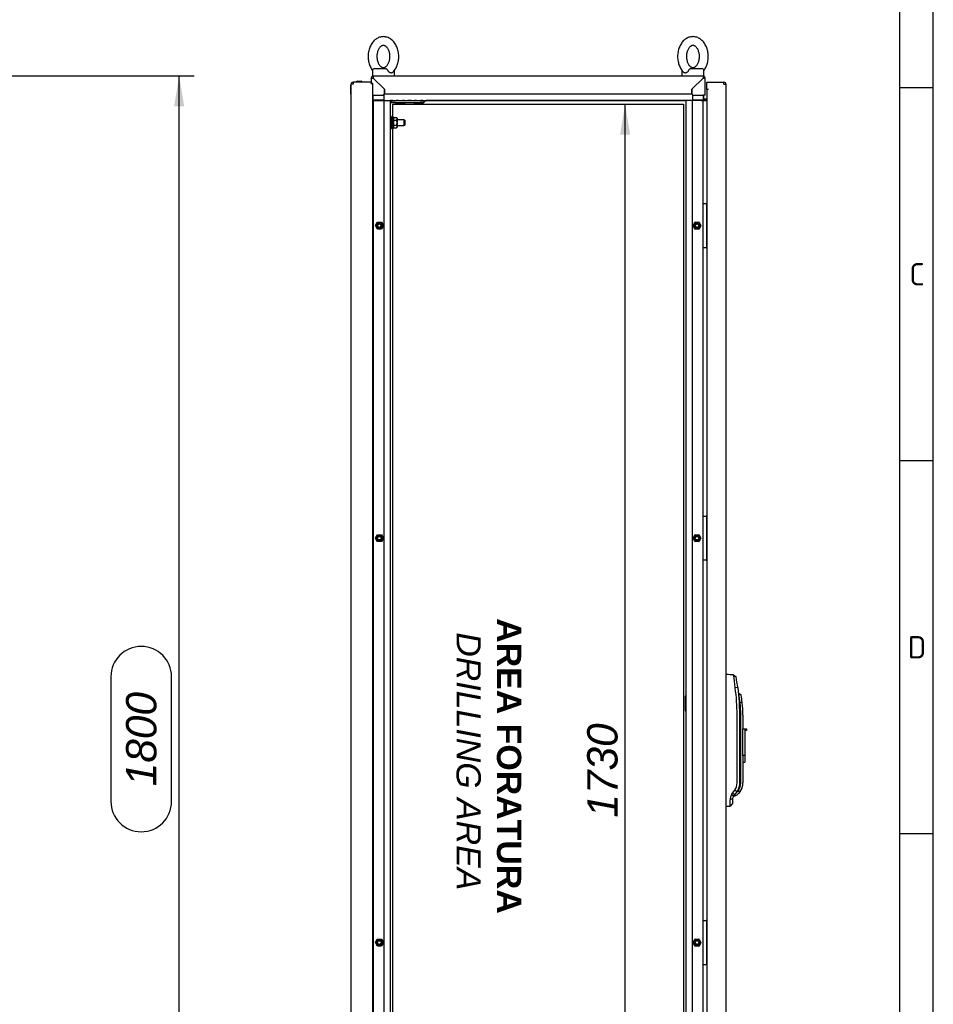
# Model space of a CAD drawing. Extents: x -12 to 412, y 11 to 308.
# Tile 10 of 11: x 329 to 412, y 134 to 223. Entities that reach past the tile are written whole.
import ezdxf
from ezdxf.lldxf.tags import DXFTag

# ---------------------------------------------------------------- set-up
doc = ezdxf.new("R2010")
doc.units = 0
doc.layers.get('0').update_dxf_attribs({"linetype": 'CONTINUOUS'})
for name, color, linetype in [('_TRANSLATION', 7, 'CONTINUOUS'), ('AE00100_03', 7, 'CONTINUOUS'), ('AE00198_03', 7, 'CONTINUOUS'), ('AE00217_25', 7, 'CONTINUOUS'), ('AE00219_00', 7, 'CONTINUOUS'), ('AE00219_03', 7, 'CONTINUOUS'), ('AE00224_00', 7, 'CONTINUOUS'), ('AE00368_00', 7, 'CONTINUOUS'), ('AE00500_10', 7, 'CONTINUOUS'), ('AE00715_01', 7, 'CONTINUOUS'), ('AE00992_10', 7, 'CONTINUOUS'), ('AE00992_15', 7, 'CONTINUOUS'), ('DEFAULT', 7, 'CONTINUOUS'), ('DV3__TRANSLATION', 7, 'CONTINUOUS'), ('F0000000_08', 7, 'CONTINUOUS'), ('F0000000_96', 7, 'CONTINUOUS'), ('F0000000_97', 7, 'CONTINUOUS'), ('F0000000_98', 7, 'CONTINUOUS'), ('M0000000_06', 7, 'CONTINUOUS'), ('M0000000_29', 7, 'CONTINUOUS'), ('M0000000_44', 7, 'CONTINUOUS'), ('M0000000_48', 7, 'CONTINUOUS'), ('M0000000_52', 7, 'CONTINUOUS'), ('M0000000_55', 7, 'CONTINUOUS'), ('M0000000_58', 7, 'CONTINUOUS')]:
    doc.layers.add(name, color=color, linetype=linetype)
doc.styles.add('SEACAD_ARIAL', font='arial.ttf')
doc.styles.add('SEACAD_ARIALI', font='ariali.ttf')
tags = doc.linetypes.add('CENTER2', pattern=[28.575, 19.05, -3.175, 3.175, -3.175]).pattern_tags.tags
tags[10:11] = [DXFTag(74, 4), DXFTag(75, 0), DXFTag(340, '0'), DXFTag(46, 0.0), DXFTag(50, 0.0), DXFTag(44, 0.0), DXFTag(45, 0.0)]
tags[8:9] = [DXFTag(74, 4), DXFTag(75, 0), DXFTag(340, '0'), DXFTag(46, 0.0), DXFTag(50, 0.0), DXFTag(44, 0.0), DXFTag(45, 0.0)]
tags[6:7] = [DXFTag(74, 4), DXFTag(75, 0), DXFTag(340, '0'), DXFTag(46, 0.0), DXFTag(50, 0.0), DXFTag(44, 0.0), DXFTag(45, 0.0)]
tags[4:5] = [DXFTag(74, 4), DXFTag(75, 0), DXFTag(340, '0'), DXFTag(46, 0.0), DXFTag(50, 0.0), DXFTag(44, 0.0), DXFTag(45, 0.0)]
doc.dimstyles.new('ISO', dxfattribs={"dimtxt": 2.75, "dimasz": 2.75, "dimexe": 1.375, "dimexo": 1.375, "dimgap": 0.6875, "dimtad": 1, "dimdec": 1, "dimlfac": 15, "dimtxsty": 'SEACAD_ARIAL', "dimblk1": '_SE_FILLED', "dimblk2": '_SE_FILLED', "dimsah": 1, "dimcen": 1.375, "dimazin": 3, "dimtfac": 0.7, "dimtdec": 3, "dimtmove": 0, "dimatfit": 3})

# ---------------------------------------------------------------- blocks, each defined once
blk = doc.blocks.new('SE2')
at = {"layer": 'AE00100_03', "color": 7, "linetype": 'CONTINUOUS'}
blk.add_line((359.851, 217.503), (360.211, 217.503), dxfattribs=at)
for centre, start, end in [((359.851, 217.417), 90, 180), ((360.211, 217.417), 0, 90)]:
    blk.add_arc(centre, 0.0867, start, end, dxfattribs=at)
at = {"layer": 'AE00198_03', "color": 7, "linetype": 'CONTINUOUS'}
for p, q in [((391.565, 206.267), (391.531, 206.267)), ((391.531, 205.567), (391.565, 205.567)), ((391.565, 203.267), (391.531, 203.267)), ((391.531, 202.567), (391.565, 202.567)), ((391.565, 177.933), (391.531, 177.933)), ((391.531, 177.233), (391.565, 177.233)), ((391.565, 174.933), (391.531, 174.933)), ((391.531, 174.233), (391.565, 174.233)), ((391.565, 141.267), (391.531, 141.267)), ((391.531, 140.567), (391.565, 140.567)), ((391.565, 138.267), (391.531, 138.267)), ((391.531, 137.567), (391.565, 137.567))]:
    blk.add_line(p, q, dxfattribs=at)
at = {"layer": 'AE00217_25', "color": 7, "linetype": 'CONTINUOUS'}
for p, q in [((362.998, 214.017), (362.865, 214.017)), ((362.865, 213.483), (362.998, 213.483)), ((364.08, 214.017), (363.498, 214.017)), ((363.498, 213.483), (364.08, 213.483)), ((364.08, 214.017), (364.08, 213.483)), ((364.165, 213.972), (364.08, 214.017)), ((364.08, 213.483), (364.165, 213.528)), ((364.165, 213.972), (364.165, 213.528))]:
    blk.add_line(p, q, dxfattribs=at)
at = {"layer": 'AE00219_00', "color": 7, "linetype": 'CONTINUOUS'}
for p, q in [((363.4, 215.55), (363.365, 215.517)), ((363.365, 215.517), (364.165, 215.517)), ((363.365, 215.517), (363.365, 215.483)), ((363.365, 215.483), (364.165, 215.483)), ((363.565, 215.75), (363.565, 215.717)), ((363.965, 215.717), (363.965, 215.75)), ((364.165, 215.517), (364.129, 215.55)), ((364.165, 215.483), (364.165, 215.517)), ((365.067, 215.55), (365.031, 215.517)), ((365.031, 215.517), (365.831, 215.517)), ((365.031, 215.517), (365.031, 215.483)), ((365.031, 215.483), (365.831, 215.483)), ((365.231, 215.75), (365.231, 215.717)), ((365.631, 215.717), (365.631, 215.75)), ((365.831, 215.517), (365.796, 215.55)), ((365.831, 215.483), (365.831, 215.517))]:
    blk.add_line(p, q, dxfattribs=at)
at = {"layer": 'AE00219_03', "color": 7, "linetype": 'CONTINUOUS'}
for p, q in [((359.285, 216.35), (359.285, 217.15)), ((359.298, 217.15), (359.285, 217.15)), ((359.285, 216.35), (359.298, 216.35)), ((359.285, 206.317), (359.285, 205.517)), ((359.298, 206.317), (359.285, 206.317)), ((359.285, 205.517), (359.298, 205.517)), ((359.285, 177.983), (359.285, 177.183)), ((359.298, 177.983), (359.285, 177.983)), ((359.285, 177.183), (359.298, 177.183)), ((359.285, 138.317), (359.285, 137.517)), ((359.298, 138.317), (359.285, 138.317)), ((359.285, 137.517), (359.298, 137.517))]:
    blk.add_line(p, q, dxfattribs=at)
at = {"layer": 'AE00224_00', "color": 7, "linetype": 'CONTINUOUS'}
for p, q in [((362.998, 213.183), (362.998, 214.317)), ((363.098, 214.317), (362.998, 214.317)), ((363.098, 213.183), (363.098, 214.317)), ((363.165, 214.15), (363.098, 214.317)), ((363.098, 213.183), (363.165, 213.35)), ((363.165, 214.212), (363.428, 214.212)), ((363.165, 214.096), (363.165, 214.212)), ((363.165, 213.981), (363.165, 214.096)), ((363.165, 213.981), (363.428, 213.981)), ((363.165, 213.75), (363.165, 213.981)), ((363.165, 213.519), (363.165, 213.75)), ((363.165, 213.519), (363.428, 213.519)), ((363.165, 213.404), (363.165, 213.519)), ((363.165, 213.288), (363.165, 213.404)), ((363.498, 214.116), (363.428, 214.212)), ((363.428, 213.288), (363.498, 213.384)), ((363.498, 213.384), (363.498, 214.116)), ((362.998, 213.183), (363.098, 213.183)), ((363.165, 213.288), (363.428, 213.288))]:
    blk.add_line(p, q, dxfattribs=at)
for points, knots in [([(363.428, 213.981), (363.455, 214.018), (363.473, 214.056), (363.474, 214.106), (363.472, 214.116), (363.468, 214.136), (363.465, 214.145), (363.453, 214.174), (363.442, 214.193), (363.428, 214.212)], [0, 0, 0, 0, 0.5, 0.5, 0.625, 0.625, 0.75, 0.75, 1, 1, 1, 1]), ([(363.428, 213.519), (363.442, 213.556), (363.453, 213.594), (363.469, 213.671), (363.473, 213.71), (363.473, 213.769), (363.472, 213.789), (363.468, 213.829), (363.465, 213.848), (363.453, 213.906), (363.442, 213.944), (363.428, 213.981)], [0, 0, 0, 0, 0.25, 0.25, 0.5, 0.5, 0.625, 0.625, 0.75, 0.75, 1, 1, 1, 1]), ([(363.428, 213.288), (363.455, 213.325), (363.473, 213.364), (363.474, 213.413), (363.472, 213.423), (363.468, 213.443), (363.465, 213.453), (363.453, 213.481), (363.442, 213.5), (363.428, 213.519)], [0, 0, 0, 0, 0.5, 0.5, 0.625, 0.625, 0.75, 0.75, 1, 1, 1, 1])]:
    blk.add_open_spline(points, degree=3, knots=knots, dxfattribs=at)
at = {"layer": 'AE00368_00', "color": 7, "linetype": 'CONTINUOUS'}
for p, q in [((363.085, 215.75), (363.085, 215.717)), ((364.445, 215.717), (364.445, 215.75)), ((364.751, 215.75), (364.751, 215.717)), ((365.896, 215.717), (366.111, 215.717)), ((366.111, 215.717), (366.111, 215.75))]:
    blk.add_line(p, q, dxfattribs=at)
for centre, start, end in [((363.338, 215.763), 270, 343.22755), ((364.191, 215.763), 196.77245, 270), ((365.005, 215.763), 270, 343.22755), ((365.858, 215.763), 196.77245, 270)]:
    blk.add_arc(centre, 0.0467, start, end, dxfattribs=at)
at = {"layer": 'AE00500_10', "color": 7, "linetype": 'CONTINUOUS'}
for p, q in [((361.265, 206.23), (361.298, 206.23)), ((361.298, 205.603), (361.265, 205.603)), ((361.504, 204.418), (361.683, 204.728)), ((361.576, 204.417), (361.72, 204.667)), ((361.72, 204.167), (361.576, 204.417)), ((361.686, 204.73), (362.044, 204.73)), ((361.72, 204.667), (362.009, 204.667)), ((362.009, 204.667), (362.153, 204.417)), ((362.153, 204.417), (362.009, 204.167)), ((362.047, 204.728), (362.226, 204.418)), ((390.304, 204.418), (390.483, 204.728)), ((390.376, 204.417), (390.52, 204.667)), ((390.52, 204.167), (390.376, 204.417)), ((390.486, 204.73), (390.844, 204.73)), ((390.52, 204.667), (390.809, 204.667)), ((390.809, 204.667), (390.953, 204.417)), ((390.953, 204.417), (390.809, 204.167)), ((390.847, 204.728), (391.026, 204.418)), ((361.683, 204.105), (361.504, 204.415)), ((362.044, 204.103), (361.686, 204.103)), ((362.009, 204.167), (361.72, 204.167)), ((362.226, 204.415), (362.047, 204.105)), ((390.483, 204.105), (390.304, 204.415)), ((390.844, 204.103), (390.486, 204.103)), ((390.809, 204.167), (390.52, 204.167)), ((391.026, 204.415), (390.847, 204.105)), ((361.265, 203.23), (361.298, 203.23)), ((361.298, 202.603), (361.265, 202.603)), ((361.265, 177.897), (361.298, 177.897)), ((361.298, 177.27), (361.265, 177.27)), ((361.504, 176.085), (361.683, 176.395)), ((361.683, 175.772), (361.504, 176.082)), ((361.576, 176.083), (361.72, 176.333)), ((361.72, 175.833), (361.576, 176.083)), ((361.686, 176.397), (362.044, 176.397)), ((361.72, 176.333), (362.009, 176.333)), ((362.009, 176.333), (362.153, 176.083)), ((362.153, 176.083), (362.009, 175.833)), ((362.047, 176.395), (362.226, 176.085)), ((362.226, 176.082), (362.047, 175.772)), ((390.304, 176.085), (390.483, 176.395)), ((390.483, 175.772), (390.304, 176.082)), ((390.376, 176.083), (390.52, 176.333)), ((390.52, 175.833), (390.376, 176.083)), ((390.486, 176.397), (390.844, 176.397)), ((390.52, 176.333), (390.809, 176.333)), ((390.809, 176.333), (390.953, 176.083)), ((390.953, 176.083), (390.809, 175.833)), ((390.847, 176.395), (391.026, 176.085)), ((391.026, 176.082), (390.847, 175.772)), ((362.044, 175.77), (361.686, 175.77)), ((362.009, 175.833), (361.72, 175.833)), ((390.844, 175.77), (390.486, 175.77)), ((390.809, 175.833), (390.52, 175.833)), ((361.265, 174.897), (361.298, 174.897)), ((361.298, 174.27), (361.265, 174.27)), ((361.265, 141.23), (361.298, 141.23)), ((361.298, 140.603), (361.265, 140.603)), ((361.504, 139.418), (361.683, 139.728)), ((361.683, 139.105), (361.504, 139.415)), ((361.576, 139.417), (361.72, 139.667)), ((361.72, 139.167), (361.576, 139.417)), ((361.686, 139.73), (362.044, 139.73)), ((361.72, 139.667), (362.009, 139.667)), ((362.009, 139.667), (362.153, 139.417)), ((362.153, 139.417), (362.009, 139.167)), ((362.047, 139.728), (362.226, 139.418)), ((362.226, 139.415), (362.047, 139.105)), ((390.304, 139.418), (390.483, 139.728)), ((390.483, 139.105), (390.304, 139.415)), ((390.376, 139.417), (390.52, 139.667)), ((390.52, 139.167), (390.376, 139.417)), ((390.486, 139.73), (390.844, 139.73)), ((390.52, 139.667), (390.809, 139.667)), ((390.809, 139.667), (390.953, 139.417)), ((390.953, 139.417), (390.809, 139.167)), ((390.847, 139.728), (391.026, 139.418)), ((391.026, 139.415), (390.847, 139.105)), ((362.044, 139.103), (361.686, 139.103)), ((362.009, 139.167), (361.72, 139.167)), ((390.844, 139.103), (390.486, 139.103)), ((390.809, 139.167), (390.52, 139.167)), ((361.265, 138.23), (361.298, 138.23)), ((361.298, 137.603), (361.265, 137.603))]:
    blk.add_line(p, q, dxfattribs=at)
for centre in [(361.865, 204.417), (390.665, 204.417), (361.865, 176.083), (390.665, 176.083), (361.865, 139.417), (390.665, 139.417)]:
    blk.add_circle(centre, 0.164, dxfattribs=at)
for centre, radius, start, end in [((361.507, 204.417), 0.00333, 150, 210), ((361.865, 204.417), 0.2, 75, 15), ((361.686, 204.727), 0.00333, 90, 150), ((362.044, 204.727), 0.00333, 30, 90), ((362.223, 204.417), 0.00333, 330, 30), ((390.307, 204.417), 0.00333, 150, 210), ((390.665, 204.417), 0.2, 75, 15), ((390.486, 204.727), 0.00333, 90, 150), ((390.844, 204.727), 0.00333, 30, 90), ((391.023, 204.417), 0.00333, 330, 30), ((361.686, 204.107), 0.00333, 210, 270), ((362.044, 204.107), 0.00333, 270, 330), ((390.486, 204.107), 0.00333, 210, 270), ((390.844, 204.107), 0.00333, 270, 330), ((361.507, 176.083), 0.00333, 150, 210), ((361.865, 176.083), 0.2, 75, 15), ((361.686, 176.393), 0.00333, 90, 150), ((362.044, 176.393), 0.00333, 30, 90), ((362.223, 176.083), 0.00333, 330, 30), ((390.307, 176.083), 0.00333, 150, 210), ((390.665, 176.083), 0.2, 75, 15), ((390.486, 176.393), 0.00333, 90, 150), ((390.844, 176.393), 0.00333, 30, 90), ((391.023, 176.083), 0.00333, 330, 30), ((361.686, 175.773), 0.00333, 210, 270), ((362.044, 175.773), 0.00333, 270, 330), ((390.486, 175.773), 0.00333, 210, 270), ((390.844, 175.773), 0.00333, 270, 330), ((361.507, 139.417), 0.00333, 150, 210), ((361.865, 139.417), 0.2, 75, 15), ((361.686, 139.727), 0.00333, 90, 150), ((362.044, 139.727), 0.00333, 30, 90), ((362.223, 139.417), 0.00333, 330, 30), ((390.307, 139.417), 0.00333, 150, 210), ((390.665, 139.417), 0.2, 75, 15), ((390.486, 139.727), 0.00333, 90, 150), ((390.844, 139.727), 0.00333, 30, 90), ((391.023, 139.417), 0.00333, 330, 30), ((361.686, 139.107), 0.00333, 210, 270), ((362.044, 139.107), 0.00333, 270, 330), ((390.486, 139.107), 0.00333, 210, 270), ((390.844, 139.107), 0.00333, 270, 330)]:
    blk.add_arc(centre, radius, start, end, dxfattribs=at)
at = {"layer": 'AE00715_01', "color": 7, "linetype": 'CONTINUOUS'}
for p, q in [((361.231, 218.45), (361.231, 217.983)), ((361.231, 217.983), (361.318, 217.983)), ((361.431, 218.65), (362.452, 218.65)), ((361.831, 217.983), (362.631, 217.983)), ((363.231, 217.983), (363.231, 218.45)), ((389.298, 218.45), (389.298, 217.983)), ((389.898, 217.983), (390.698, 217.983)), ((390.078, 218.65), (391.098, 218.65)), ((391.211, 217.983), (391.298, 217.983)), ((391.298, 217.983), (391.298, 218.45))]:
    blk.add_line(p, q, dxfattribs=at)
for centre, start, end in [((361.431, 218.45), 90, 180), ((363.031, 218.45), 0, 10.52084), ((389.498, 218.45), 169.43727, 180), ((391.098, 218.45), 0, 90)]:
    blk.add_arc(centre, 0.2, start, end, dxfattribs=at)
for points, knots in [([(362.231, 221.55), (362.191, 221.549), (362.104, 221.546), (361.953, 221.519), (361.792, 221.464), (361.638, 221.386), (361.492, 221.284), (361.357, 221.161), (361.233, 221.017), (361.124, 220.853), (361.031, 220.673), (360.955, 220.48), (360.897, 220.275), (360.859, 220.063), (360.84, 219.847), (360.841, 219.628), (360.862, 219.412), (360.903, 219.199), (360.964, 218.994), (361.044, 218.799), (361.136, 218.628), (361.205, 218.529), (361.238, 218.485)], [0, 0, 0, 0, 0.0298161, 0.0750294, 0.1202531, 0.165812, 0.211972, 0.2588841, 0.3065619, 0.354895, 0.4037001, 0.4527876, 0.5020055, 0.5512569, 0.6005257, 0.6498292, 0.6992021, 0.748673, 0.798279, 0.8480386, 0.8979321, 0.9385814, 0.9385814, 0.9385814, 0.9385814]), ([(363.062, 218.305), (363.085, 218.326), (363.147, 218.382), (363.247, 218.508), (363.354, 218.673), (363.444, 218.855), (363.518, 219.051), (363.573, 219.256), (363.608, 219.469), (363.624, 219.686), (363.62, 219.904), (363.596, 220.121), (363.552, 220.332), (363.488, 220.536), (363.406, 220.729), (363.305, 220.909), (363.186, 221.071), (363.052, 221.214), (362.905, 221.335), (362.747, 221.43), (362.58, 221.498), (362.415, 221.539), (362.294, 221.55), (362.238, 221.55), (362.231, 221.55)], [0, 0, 0, 0, 0.021224, 0.069015, 0.117438, 0.166302, 0.215424, 0.264655, 0.313915, 0.363193, 0.41251, 0.461901, 0.511396, 0.56103, 0.610818, 0.660729, 0.710628, 0.760314, 0.80952, 0.857982, 0.905532, 0.952162, 0.995149, 1, 1, 1, 1]), ([(390.298, 221.55), (390.257, 221.549), (390.171, 221.546), (390.019, 221.519), (389.859, 221.464), (389.704, 221.386), (389.559, 221.284), (389.423, 221.161), (389.3, 221.017), (389.191, 220.853), (389.098, 220.673), (389.022, 220.48), (388.964, 220.275), (388.926, 220.063), (388.907, 219.847), (388.908, 219.628), (388.929, 219.412), (388.97, 219.199), (389.03, 218.994), (389.11, 218.799), (389.208, 218.617), (389.324, 218.455), (389.415, 218.346), (389.464, 218.305), (389.467, 218.303)], [0, 0, 0, 0, 0.029812, 0.075019, 0.120236, 0.165788, 0.211942, 0.258847, 0.306518, 0.354844, 0.403642, 0.452723, 0.501933, 0.551178, 0.600439, 0.649736, 0.699102, 0.748566, 0.798164, 0.847917, 0.897803, 0.947702, 0.997422, 1, 1, 1, 1]), ([(391.292, 218.485), (391.298, 218.493), (391.343, 218.554), (391.42, 218.673), (391.511, 218.855), (391.584, 219.051), (391.639, 219.256), (391.675, 219.469), (391.69, 219.686), (391.686, 219.904), (391.662, 220.121), (391.618, 220.332), (391.555, 220.536), (391.472, 220.729), (391.371, 220.909), (391.253, 221.071), (391.119, 221.214), (390.971, 221.335), (390.813, 221.43), (390.647, 221.498), (390.482, 221.539), (390.361, 221.55), (390.305, 221.55), (390.298, 221.55)], [0.0616899, 0.0616899, 0.0616899, 0.0616899, 0.0691647, 0.1175792, 0.1664362, 0.2155498, 0.2647733, 0.3140252, 0.3632953, 0.4126046, 0.4619874, 0.5114743, 0.5611007, 0.6108807, 0.6607836, 0.7106746, 0.7603522, 0.8095503, 0.858005, 0.9055472, 0.9521693, 0.9951498, 1, 1, 1, 1]), ([(362.231, 220.75), (362.242, 220.75), (362.275, 220.749), (362.334, 220.736), (362.408, 220.701), (362.484, 220.647), (362.56, 220.571), (362.633, 220.472), (362.697, 220.354), (362.75, 220.221), (362.79, 220.076), (362.815, 219.921), (362.824, 219.761), (362.817, 219.602), (362.794, 219.446), (362.756, 219.299), (362.706, 219.164), (362.644, 219.046), (362.574, 218.946), (362.501, 218.867), (362.425, 218.809), (362.351, 218.771), (362.278, 218.751), (362.206, 218.748), (362.133, 218.763), (362.058, 218.797), (361.982, 218.85), (361.906, 218.925), (361.833, 219.023), (361.768, 219.14), (361.715, 219.272), (361.675, 219.418), (361.649, 219.572), (361.639, 219.731), (361.645, 219.891), (361.667, 220.047), (361.704, 220.195), (361.755, 220.33), (361.816, 220.449), (361.885, 220.55), (361.959, 220.63), (362.034, 220.689), (362.108, 220.728), (362.174, 220.747), (362.212, 220.749), (362.231, 220.75)], [0, 0, 0, 0, 0.011208, 0.038243, 0.062345, 0.085024, 0.109156, 0.132544, 0.155672, 0.178763, 0.201893, 0.225095, 0.248353, 0.271628, 0.294862, 0.318, 0.341007, 0.363877, 0.386658, 0.40946, 0.432501, 0.456238, 0.481495, 0.509651, 0.536938, 0.561143, 0.583874, 0.608062, 0.631473, 0.654606, 0.677697, 0.700824, 0.724022, 0.747278, 0.770554, 0.793792, 0.816935, 0.839948, 0.862824, 0.885607, 0.908405, 0.931427, 0.955118, 0.980279, 1, 1, 1, 1]), ([(390.298, 220.75), (390.309, 220.75), (390.341, 220.749), (390.401, 220.736), (390.475, 220.701), (390.551, 220.647), (390.627, 220.571), (390.7, 220.472), (390.764, 220.354), (390.817, 220.221), (390.856, 220.076), (390.881, 219.921), (390.891, 219.761), (390.884, 219.602), (390.861, 219.446), (390.823, 219.299), (390.772, 219.164), (390.711, 219.046), (390.641, 218.946), (390.567, 218.867), (390.492, 218.809), (390.418, 218.771), (390.345, 218.751), (390.273, 218.748), (390.2, 218.763), (390.125, 218.797), (390.049, 218.85), (389.973, 218.925), (389.9, 219.023), (389.835, 219.14), (389.782, 219.272), (389.741, 219.418), (389.716, 219.572), (389.706, 219.731), (389.712, 219.891), (389.734, 220.047), (389.771, 220.195), (389.821, 220.33), (389.883, 220.449), (389.952, 220.55), (390.026, 220.63), (390.101, 220.689), (390.174, 220.728), (390.241, 220.747), (390.279, 220.749), (390.298, 220.75)], [0, 0, 0, 0, 0.011208, 0.038243, 0.062345, 0.085024, 0.109156, 0.132544, 0.155672, 0.178763, 0.201893, 0.225095, 0.248353, 0.271628, 0.294862, 0.318, 0.341007, 0.363877, 0.386658, 0.40946, 0.432501, 0.456238, 0.481495, 0.509651, 0.536938, 0.561143, 0.583874, 0.608062, 0.631473, 0.654606, 0.677697, 0.700824, 0.724022, 0.747278, 0.770554, 0.793792, 0.816935, 0.839948, 0.862824, 0.885607, 0.908405, 0.931427, 0.955118, 0.980279, 1, 1, 1, 1]), ([(362.452, 218.65), (362.46, 218.65), (362.469, 218.649), (362.486, 218.643), (362.495, 218.639), (362.512, 218.628), (362.521, 218.622), (362.538, 218.607), (362.547, 218.598), (362.565, 218.579), (362.573, 218.569), (362.59, 218.547), (362.599, 218.535), (362.623, 218.5), (362.638, 218.475), (362.652, 218.45)], [0, 0, 0, 0, 0.125, 0.125, 0.25, 0.25, 0.375, 0.375, 0.5, 0.5, 0.625, 0.625, 0.75, 0.75, 1, 1, 1, 1]), ([(363.064, 218.303), (363.056, 218.295), (363.048, 218.288), (363.029, 218.276), (363.019, 218.271), (362.998, 218.262), (362.987, 218.259), (362.963, 218.254), (362.951, 218.253), (362.926, 218.253), (362.914, 218.254), (362.888, 218.259), (362.874, 218.262), (362.848, 218.271), (362.835, 218.276), (362.808, 218.289), (362.795, 218.296), (362.756, 218.322), (362.732, 218.343), (362.699, 218.379), (362.688, 218.393), (362.669, 218.42), (362.66, 218.435), (362.652, 218.45)], [0.2562462, 0.2562462, 0.2562462, 0.2562462, 0.3125, 0.3125, 0.375, 0.375, 0.4375, 0.4375, 0.5, 0.5, 0.5625, 0.5625, 0.625, 0.625, 0.6875, 0.6875, 0.75, 0.75, 0.875, 0.875, 0.9375, 0.9375, 1, 1, 1, 1]), ([(389.878, 218.45), (389.862, 218.42), (389.842, 218.392), (389.798, 218.343), (389.774, 218.322), (389.735, 218.297), (389.722, 218.289), (389.695, 218.276), (389.682, 218.271), (389.656, 218.262), (389.642, 218.259), (389.616, 218.254), (389.603, 218.253), (389.579, 218.253), (389.567, 218.254), (389.543, 218.259), (389.532, 218.262), (389.51, 218.271), (389.5, 218.276), (389.482, 218.288), (389.474, 218.295), (389.466, 218.302)], [0, 0, 0, 0, 0.125, 0.125, 0.25, 0.25, 0.3125, 0.3125, 0.375, 0.375, 0.4375, 0.4375, 0.5, 0.5, 0.5625, 0.5625, 0.625, 0.625, 0.6875, 0.6875, 0.7433418, 0.7433418, 0.7433418, 0.7433418]), ([(389.878, 218.45), (389.891, 218.475), (389.906, 218.5), (389.931, 218.535), (389.939, 218.547), (389.956, 218.568), (389.965, 218.579), (389.982, 218.598), (389.991, 218.606), (390.008, 218.622), (390.017, 218.628), (390.034, 218.639), (390.043, 218.643), (390.06, 218.649), (390.069, 218.65), (390.078, 218.65)], [0, 0, 0, 0, 0.25, 0.25, 0.375, 0.375, 0.5, 0.5, 0.625, 0.625, 0.75, 0.75, 0.875, 0.875, 1, 1, 1, 1])]:
    blk.add_open_spline(points, degree=3, knots=knots, dxfattribs=at)
at = {"layer": 'AE00992_10', "color": 7, "linetype": 'CONTINUOUS'}
for p, q in [((393.298, 163.717), (393.318, 163.716)), ((393.976, 163.693), (394.202, 163.5)), ((394.358, 162.554), (394.131, 162.522)), ((394.358, 162.554), (394.492, 161.252)), ((394.467, 162.006), (394.415, 162.006)), ((394.664, 161.843), (394.467, 162.006)), ((394.492, 161.252), (394.492, 161.149)), ((394.492, 161.149), (394.524, 160.05)), ((394.766, 161.173), (394.567, 161.149)), ((394.301, 153.894), (394.301, 160.05)), ((394.524, 160.05), (394.524, 153.894)), ((394.631, 153.892), (394.631, 160.05)), ((394.831, 160.05), (394.831, 158.784)), ((394.831, 158.784), (394.998, 158.784)), ((394.831, 156.384), (394.831, 158.784)), ((394.998, 158.784), (394.998, 158.651)), ((394.998, 158.784), (395.165, 158.784)), ((394.998, 158.651), (394.998, 156.384)), ((395.165, 158.651), (394.998, 158.651)), ((395.165, 158.784), (395.165, 158.651)), ((394.831, 156.336), (394.831, 156.384)), ((394.998, 156.384), (394.831, 156.384)), ((394.831, 156.336), (394.831, 153.892)), ((394.998, 156.384), (394.998, 155.784)), ((394.831, 155.784), (394.998, 155.784)), ((393.783, 152.803), (393.882, 152.97)), ((393.965, 152.693), (393.783, 152.803)), ((393.882, 152.97), (394.083, 153.238)), ((394.065, 152.827), (393.882, 152.97)), ((394.065, 152.827), (393.965, 152.693)), ((393.965, 152.673), (394.306, 152.814)), ((394.266, 153.096), (394.065, 152.827)), ((394.266, 153.096), (394.083, 153.238)), ((394.221, 153.036), (394.282, 153.073)), ((394.282, 153.117), (394.266, 153.096)), ((394.441, 152.949), (394.306, 152.814)), ((394.593, 153.131), (394.441, 152.949)), ((393.318, 151.784), (393.298, 151.783)), ((393.898, 152.035), (393.668, 151.796)), ((393.668, 151.796), (393.668, 151.796)), ((393.898, 152.494), (393.671, 152.373)), ((393.898, 152.494), (393.898, 152.035))]:
    blk.add_line(p, q, dxfattribs=at)
for centre, radius, start, end in [((374.712, 160.556), 19.518, 5.78029, 9.24847), ((376.32, 160.05), 18.212, 7.90425, 10.9191), ((376.352, 160.052), 17.949, 359.9947, 7.90951), ((378.679, 159.724), 15.952, 5.1262, 8.22455), ((385.167, 160.05), 9.664, 6.66995, 10.69218), ((385.167, 160.05), 9.464, 0, 6.66995), ((385.167, 160.05), 9.664, 0, 6.66995), ((393.205, 153.895), 1.096, 323.21101, 359.97779), ((393.498, 153.892), 1.133, 313.77084, 0), ((393.498, 153.892), 1.333, 325.22791, 0), ((394.518, 152.382), 0.847, 150.18963, 180.57021), ((394.231, 152.494), 0.333, 143.18881, 180.0006), ((394.668, 151.866), 1.268, 93.37958, 107.72511), ((379.619, 152.157), 14.054, 358.52886, 0.88139)]:
    blk.add_arc(centre, radius, start, end, dxfattribs=at)
for centre, major_axis, start_param, end_param in [((393.278, 162.55), (-33.429, 1.167), 4.692712, 4.712389), ((393.278, 152.95), (-33.429, -1.167), 1.570796, 1.581258)]:
    blk.add_ellipse(centre, major_axis=major_axis, ratio=0.034878, start_param=start_param, end_param=end_param, dxfattribs=at)
for points, degree, knots in [([(394.524, 153.894), (394.525, 153.688), (394.462, 153.487), (394.399, 153.287), (394.282, 153.117)], 2, [0, 0, 0, 0.5, 0.5, 1, 1, 1]), ([(393.965, 152.673), (393.965, 152.673), (393.965, 152.673), (393.967, 152.676), (393.97, 152.681), (393.974, 152.688), (393.98, 152.697), (393.987, 152.708), (393.995, 152.721), (394.004, 152.736), (394.015, 152.753), (394.026, 152.772), (394.035, 152.787), (394.04, 152.794)], 3, [0.5000152, 0.5000152, 0.5000152, 0.5000152, 0.5442367, 0.5886265, 0.6332116, 0.6780183, 0.7230727, 0.7684003, 0.8140264, 0.8599755, 0.9062719, 0.952939, 1, 1, 1, 1])]:
    blk.add_open_spline(points, degree=degree, knots=knots, dxfattribs=at)
at = {"layer": 'AE00992_15', "color": 7, "linetype": 'CONTINUOUS'}
blk.add_line((389.598, 161.713), (389.598, 160.454), dxfattribs=at)
for centre, start, end in [((389.731, 161.717), 120, 181.6795), ((389.731, 160.45), 178.23535, 240)]:
    blk.add_arc(centre, 0.133, start, end, dxfattribs=at)
at = {"layer": 'DV3__TRANSLATION', "color": 7, "linetype": 'CENTER2'}
for p, q in [((363.098, 215.417), (389.431, 215.417)), ((363.098, 100.083), (363.098, 215.417)), ((389.431, 215.417), (389.431, 100.083))]:
    blk.add_line(p, q, dxfattribs=at)
at = {"layer": 'F0000000_08', "color": 7, "linetype": 'CONTINUOUS'}
for p, q in [((391.231, 202.45), (391.231, 206.383)), ((391.265, 206.417), (391.298, 206.417)), ((391.298, 206.417), (391.465, 206.417)), ((391.465, 206.417), (391.498, 206.417)), ((391.498, 206.417), (391.504, 206.417)), ((391.515, 206.417), (391.504, 206.417)), ((391.531, 206.383), (391.531, 202.45)), ((391.541, 206.403), (391.565, 206.372)), ((391.298, 202.417), (391.265, 202.417)), ((391.465, 202.417), (391.298, 202.417)), ((391.498, 202.417), (391.465, 202.417)), ((391.504, 202.417), (391.498, 202.417)), ((391.565, 202.461), (391.541, 202.43)), ((391.231, 174.117), (391.231, 178.05)), ((391.265, 178.083), (391.298, 178.083)), ((391.298, 178.083), (391.465, 178.083)), ((391.465, 178.083), (391.498, 178.083)), ((391.498, 178.083), (391.504, 178.083)), ((391.515, 178.083), (391.504, 178.083)), ((391.531, 178.05), (391.531, 174.117)), ((391.541, 178.07), (391.565, 178.039)), ((391.298, 174.083), (391.265, 174.083)), ((391.465, 174.083), (391.298, 174.083)), ((391.498, 174.083), (391.465, 174.083)), ((391.504, 174.083), (391.498, 174.083)), ((391.565, 174.128), (391.541, 174.097)), ((391.231, 137.45), (391.231, 141.383)), ((391.265, 141.417), (391.298, 141.417)), ((391.298, 141.417), (391.465, 141.417)), ((391.465, 141.417), (391.498, 141.417)), ((391.498, 141.417), (391.504, 141.417)), ((391.515, 141.417), (391.504, 141.417)), ((391.531, 141.383), (391.531, 137.45)), ((391.541, 141.403), (391.565, 141.372)), ((391.298, 137.417), (391.265, 137.417)), ((391.465, 137.417), (391.298, 137.417)), ((391.498, 137.417), (391.465, 137.417)), ((391.504, 137.417), (391.498, 137.417)), ((391.565, 137.461), (391.541, 137.43))]:
    blk.add_line(p, q, dxfattribs=at)
for centre, start, end in [((391.265, 206.383), 90, 180), ((391.498, 206.383), 0, 90), ((391.515, 206.383), 36.8699, 90), ((391.265, 202.45), 180, 270), ((391.498, 202.45), 270, 0), ((391.515, 202.45), 270, 323.1301), ((391.265, 178.05), 90, 180), ((391.498, 178.05), 0, 90), ((391.515, 178.05), 36.8699, 90), ((391.265, 174.117), 180, 270), ((391.498, 174.117), 270, 0), ((391.515, 174.117), 270, 323.1301), ((391.265, 141.383), 90, 180), ((391.498, 141.383), 0, 90), ((391.515, 141.383), 36.8699, 90), ((391.265, 137.45), 180, 270), ((391.498, 137.45), 270, 0), ((391.515, 137.45), 270, 323.1301)]:
    blk.add_arc(centre, 0.0333, start, end, dxfattribs=at)
at = {"layer": 'F0000000_96', "color": 7, "linetype": 'CONTINUOUS'}
for p, q in [((359.311, 217.295), (359.298, 217.308)), ((359.298, 98.27), (359.298, 217.23)), ((359.485, 217.23), (359.298, 217.23)), ((359.485, 217.417), (359.486, 217.417)), ((361.131, 217.417), (359.486, 217.417)), ((361.165, 217.317), (361.078, 217.23)), ((361.131, 217.283), (361.078, 217.23)), ((361.131, 217.417), (361.131, 217.283)), ((361.265, 217.317), (361.165, 217.317)), ((361.265, 98.184), (361.265, 217.317))]:
    blk.add_line(p, q, dxfattribs=at)
for centre, radius, start, end in [((359.485, 217.23), 0.187, 90, 180), ((371.084, 217.241), 11.6, 179.12972, 180.05178)]:
    blk.add_arc(centre, radius, start, end, dxfattribs=at)
at = {"layer": 'F0000000_97', "color": 7, "linetype": 'CONTINUOUS'}
for p, q in [((391.565, 217.23), (391.565, 217.417)), ((391.565, 217.417), (393.11, 217.417)), ((391.565, 216.751), (391.565, 217.23)), ((393.111, 217.417), (393.11, 217.417)), ((393.111, 217.23), (393.298, 217.23)), ((393.298, 98.27), (393.298, 217.23)), ((391.718, 216.751), (391.565, 216.751)), ((391.715, 216.75), (391.565, 216.75)), ((391.565, 216.75), (391.565, 98.75)), ((391.715, 216.75), (391.718, 216.75)), ((391.718, 216.75), (391.718, 216.751))]:
    blk.add_line(p, q, dxfattribs=at)
for centre, radius, start, end in [((382.84, 217.25), 10.271, 359.8886, 0.9299), ((393.111, 217.23), 0.187, 0, 90)]:
    blk.add_arc(centre, radius, start, end, dxfattribs=at)
at = {"layer": 'F0000000_98', "color": 7, "linetype": 'CONTINUOUS'}
blk.add_open_spline([(391.568, 217.23), (391.566, 217.24), (391.565, 217.25), (391.564, 217.26)], degree=3, dxfattribs=at)
at = {"layer": 'M0000000_06', "color": 7, "linetype": 'CONTINUOUS'}
for p, q in [((361.298, 215.817), (361.298, 216.25)), ((391.231, 216.25), (391.231, 215.817)), ((391.281, 215.817), (391.281, 216.25)), ((361.265, 215.817), (361.465, 215.817)), ((361.265, 215.75), (361.465, 215.75)), ((361.465, 215.817), (362.265, 215.817)), ((361.465, 215.75), (362.265, 215.75)), ((390.265, 215.817), (391.065, 215.817)), ((391.065, 215.75), (390.265, 215.75)), ((391.065, 215.817), (391.281, 215.817)), ((391.065, 215.75), (391.281, 215.75)), ((391.281, 215.817), (391.281, 215.75))]:
    blk.add_line(p, q, dxfattribs=at)
at = {"layer": 'M0000000_29', "color": 7, "linetype": 'CONTINUOUS'}
for p, q in [((361.298, 215.75), (361.298, 99.75)), ((362.348, 215.75), (362.265, 215.75)), ((362.265, 215.75), (362.265, 99.75)), ((362.348, 215.75), (362.618, 215.75)), ((362.618, 215.75), (362.865, 215.75)), ((362.865, 99.75), (362.865, 215.75)), ((389.665, 215.75), (389.665, 99.75)), ((389.911, 215.75), (389.665, 215.75)), ((390.181, 215.75), (389.911, 215.75)), ((390.265, 215.75), (390.181, 215.75)), ((390.265, 99.75), (390.265, 215.75)), ((391.231, 206.383), (391.231, 215.75)), ((391.281, 215.75), (391.318, 215.75)), ((391.318, 215.75), (391.565, 215.75)), ((391.231, 178.05), (391.231, 202.45)), ((391.231, 141.383), (391.231, 174.117)), ((391.231, 113.05), (391.231, 137.45))]:
    blk.add_line(p, q, dxfattribs=at)
at = {"layer": 'M0000000_44', "color": 7, "linetype": 'CONTINUOUS'}
for p, q in [((362.265, 216.267), (362.265, 216.35)), ((390.265, 216.35), (362.265, 216.35)), ((362.265, 216.267), (362.265, 215.997)), ((390.265, 216.267), (390.265, 216.35)), ((390.265, 216.267), (390.265, 215.997)), ((362.265, 215.997), (362.265, 215.75)), ((362.865, 215.75), (389.665, 215.75)), ((390.265, 215.997), (390.265, 215.75))]:
    blk.add_line(p, q, dxfattribs=at)
at = {"layer": 'M0000000_48', "color": 7, "linetype": 'CONTINUOUS'}
for p, q in [((363.085, 215.75), (362.881, 215.75)), ((362.881, 215.75), (362.881, 215.75)), ((363.565, 215.75), (363.383, 215.75)), ((364.147, 215.75), (363.965, 215.75)), ((364.751, 215.75), (364.445, 215.75)), ((365.231, 215.75), (365.049, 215.75)), ((365.813, 215.75), (365.631, 215.75)), ((389.648, 215.75), (366.111, 215.75)), ((389.648, 215.75), (389.648, 215.75))]:
    blk.add_line(p, q, dxfattribs=at)
at = {"layer": 'M0000000_52', "color": 7, "linetype": 'CONTINUOUS'}
for p, q in [((391.365, 215.83), (391.281, 215.83)), ((391.365, 215.837), (391.365, 215.917)), ((391.365, 215.917), (391.565, 215.917)), ((391.565, 215.837), (391.365, 215.837)), ((391.365, 215.75), (391.365, 215.83)), ((391.365, 215.83), (391.565, 215.83))]:
    blk.add_line(p, q, dxfattribs=at)
for radius, start in [(0.133, 231.31781), (0.213, 247.00661)]:
    blk.add_arc((391.365, 216.05), radius, start, 270, dxfattribs=at)
at = {"layer": 'M0000000_55', "color": 7, "linetype": 'CONTINUOUS'}
for p, q in [((361.318, 217.983), (361.824, 217.983)), ((362.639, 217.983), (389.891, 217.983)), ((390.705, 217.983), (391.211, 217.983)), ((361.131, 217.797), (361.131, 217.283)), ((361.318, 217.797), (362.332, 216.783)), ((361.318, 217.795), (361.318, 217.797)), ((362.331, 216.782), (361.318, 217.795)), ((390.197, 216.783), (391.211, 217.797)), ((391.211, 217.795), (390.198, 216.782)), ((391.211, 217.795), (391.211, 217.797)), ((391.398, 216.25), (391.398, 217.797)), ((361.318, 216.25), (361.265, 216.25)), ((361.318, 216.25), (362.265, 216.25)), ((362.331, 216.35), (362.331, 216.782)), ((362.332, 216.783), (362.332, 216.35)), ((390.197, 216.35), (390.197, 216.783)), ((390.198, 216.782), (390.198, 216.35)), ((390.265, 216.25), (391.211, 216.25)), ((391.398, 216.25), (391.211, 216.25))]:
    blk.add_line(p, q, dxfattribs=at)
for centre, radius, start, end in [((361.264, 217.811), 0.131, 178.27972, 186.09244), ((391.211, 217.797), 0.187, 4.25911, 89.99999), ((391.168, 217.817), 0.229, 354.96889, 358.95471), ((361.302, 228.614), 10.818, 269.10323, 270.08508), ((391.222, 229.395), 11.6, 269.94822, 270.87028)]:
    blk.add_arc(centre, radius, start, end, dxfattribs=at)
for points, knots in [([(361.318, 217.983), (361.317, 217.983), (361.313, 217.983), (361.307, 217.983), (361.3, 217.983), (361.291, 217.981), (361.279, 217.979), (361.264, 217.976), (361.247, 217.969), (361.23, 217.962), (361.214, 217.952), (361.199, 217.941), (361.186, 217.929), (361.174, 217.915), (361.163, 217.901), (361.153, 217.885), (361.145, 217.868), (361.14, 217.854), (361.137, 217.842), (361.135, 217.833), (361.133, 217.824), (361.132, 217.817), (361.132, 217.813), (361.132, 217.812)], [0, 0, 0, 0, 0.0156294, 0.0312587, 0.0625152, 0.0937715, 0.1250279, 0.1875219, 0.2500159, 0.3125099, 0.3750038, 0.4374978, 0.4999918, 0.5624857, 0.6249797, 0.6874736, 0.7499676, 0.8124616, 0.843718, 0.8749744, 0.9062308, 0.9374872, 0.9478058, 0.9478058, 0.9478058, 0.9478058]), ([(361.318, 217.983), (361.318, 217.983), (361.318, 217.979), (361.318, 217.96), (361.318, 217.946), (361.318, 217.911), (361.318, 217.891), (361.318, 217.846), (361.318, 217.821), (361.318, 217.797)], [0, 0, 0, 0, 0.25, 0.25, 0.5, 0.5, 0.75, 0.75, 1, 1, 1, 1]), ([(391.211, 217.983), (391.211, 217.983), (391.211, 217.983), (391.211, 217.983), (391.211, 217.983), (391.211, 217.981), (391.211, 217.979), (391.211, 217.976), (391.211, 217.969), (391.211, 217.962), (391.211, 217.952), (391.211, 217.941), (391.211, 217.929), (391.211, 217.915), (391.211, 217.901), (391.211, 217.885), (391.211, 217.868), (391.211, 217.851), (391.211, 217.836), (391.211, 217.824), (391.211, 217.815), (391.211, 217.807), (391.211, 217.801), (391.211, 217.798), (391.211, 217.797)], [0, 0, 0, 0, 0.015632, 0.031264, 0.062522, 0.093779, 0.125036, 0.187528, 0.25002, 0.312514, 0.37501, 0.437506, 0.5, 0.562494, 0.62499, 0.687486, 0.74998, 0.812472, 0.874964, 0.906221, 0.937478, 0.968736, 0.984368, 1, 1, 1, 1])]:
    blk.add_open_spline(points, degree=3, knots=knots, dxfattribs=at)
at = {"layer": 'M0000000_58', "color": 7, "linetype": 'CONTINUOUS'}
for p, q in [((362.865, 215.717), (362.965, 215.717)), ((362.965, 215.55), (362.865, 215.55)), ((362.965, 215.717), (363.298, 215.717)), ((362.965, 215.55), (362.965, 215.717)), ((363.298, 215.55), (362.965, 215.55)), ((365.565, 215.717), (363.298, 215.717)), ((365.565, 215.55), (363.298, 215.55)), ((365.565, 215.717), (365.896, 215.717)), ((365.898, 215.55), (365.565, 215.55)), ((365.898, 215.717), (365.898, 215.55))]:
    blk.add_line(p, q, dxfattribs=at)
blk = doc.blocks.new('DMBLK56')
at = {"layer": '_TRANSLATION', "linetype": 'CONTINUOUS'}
for points in [[(344.169, 215.233), (343.711, 217.983), (343.252, 215.233)], [(344.169, 100.5), (343.252, 100.5), (343.711, 97.75)]]:
    blk.add_hatch(color=7, dxfattribs=at).paths.add_polyline_path(points)
at = {"layer": '_TRANSLATION', "color": 7, "linetype": 'CONTINUOUS'}
for p, q in [((326.819, 217.983), (345.086, 217.983)), ((343.711, 97.75), (343.711, 217.983)), ((337.523, 163.52), (337.523, 152.214)), ((343.023, 152.214), (343.023, 163.52)), ((325.272, 97.75), (345.086, 97.75))]:
    blk.add_line(p, q, dxfattribs=at)
for centre, start, end in [((340.273, 163.52), 0, 180), ((340.273, 152.214), 180, 0)]:
    blk.add_arc(centre, 2.75, start, end, dxfattribs=at)
at = {"layer": '_TRANSLATION', "color": 7, "linetype": 'CONTINUOUS', "style": 'SEACAD_ARIALI'}
blk.add_text('1800', height=2.75, rotation=90, dxfattribs=at).set_placement((341.648, 153.589))
blk = doc.blocks.new('_SE_FILLED')
at = {"color": 0}
blk.add_line((0, 0), (-1, 0), dxfattribs=at)
blk.add_solid([(0, 0), (-1, -0.1665), (-1, 0.1665), (0, 0)], dxfattribs=at)
blk = doc.blocks.new('DMBLK67')
at = {"layer": '_TRANSLATION', "linetype": 'CONTINUOUS'}
for points in [[(384.603, 212.667), (384.145, 215.417), (383.687, 212.667)], [(384.603, 102.833), (383.687, 102.833), (384.145, 100.083)]]:
    blk.add_hatch(color=7, dxfattribs=at).paths.add_polyline_path(points)
at = {"layer": '_TRANSLATION', "color": 7, "linetype": 'CONTINUOUS'}
for p, q in [((384.145, 100.083), (384.145, 215.417)), ((364.473, 100.083), (385.52, 100.083))]:
    blk.add_line(p, q, dxfattribs=at)
at = {"layer": '_TRANSLATION', "color": 7, "linetype": 'CONTINUOUS', "style": 'SEACAD_ARIALI'}
blk.add_text('1730', height=2.75, rotation=90, dxfattribs=at).set_placement((383.458, 150.746))

msp = doc.modelspace()

# ---------------------------------------------------------------- linework, layer by layer
at = {"color": 7, "linetype": 'CONTINUOUS'}
for p, q in [((412.092, 10.9591), (412.092, 287.5885)), ((412.092, 216.9167), (409.0633, 216.9167)), ((412.092, 183.0953), (409.0633, 183.0953)), ((412.092, 149.2738), (409.0633, 149.2738))]:
    msp.add_line(p, q, dxfattribs=at)
at = {"layer": 'DEFAULT', "color": 7, "linetype": 'CONTINUOUS'}
msp.add_line((409.0633, 10.9591), (409.0633, 287.5885), dxfattribs=at)

# ---------------------------------------------------------------- block references
at = {"layer": '_TRANSLATION'}
msp.add_blockref('SE2', (0, 0), dxfattribs=at)

# ---------------------------------------------------------------- texts
at = {"char_height": 2.019192, "attachment_point": 8}
for s, insert, width in [('{\\fSolid Edge ANSI|b0||i0||c0|p34;\\C7;\\H2.019192;\\W1.;C}', (410.614, 199.0021), 2.3978), ('{\\fSolid Edge ANSI|b0||i0||c0|p34;\\C7;\\H2.019192;\\W1.;D}', (410.6159, 165.1807), 2.524)]:
    msp.add_mtext(s, dxfattribs=dict(at, insert=insert, width=width))
at = {"layer": '_TRANSLATION', "insert": (371.7795, 155.8524), "char_height": 2.2, "width": 30.578523, "attachment_point": 5, "rotation": 270}
msp.add_mtext('{\\fArial|b0||i0||c0|p34;\\C7;\\H2.2;\\W1.; }{\\fArial|b1||i0||c0|p34;\\C7;\\H2.2;\\W1.;AREA FORATURA \\P}{\\fArial|b0||i1||c0|p34;\\C7;\\H2.2;\\W1.;DRILLING AREA}', dxfattribs=at)

# ---------------------------------------------------------------- dimensions: what is measured, and where the dimension line sits
at = {"layer": '_TRANSLATION', "color": 7, "linetype": 'CONTINUOUS'}
dim = msp.add_linear_dim(base=(343.7105801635, 217.9833910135), p1=(323.8974393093, 97.7500576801), p2=(325.444105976, 217.9833910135), angle=90, text='\\A1;<>', dimstyle='ISO', override={"dimdec": 0, "dimrnd": 10, "dimtdec": 4}, dxfattribs=at)
dim.commit()
dim.dimension.update_dxf_attribs({"geometry": 'DMBLK56', "text_midpoint": (343.7105801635, 157.8667249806), "dimtype": 160})
dim = msp.add_linear_dim(base=(384.145, 215.4167), p1=(363.0981, 100.0834), p2=(389.4314, 215.4167), angle=90, text='\\A1;<>', dimstyle='ISO', dxfattribs=at)
dim.commit()
dim.dimension.update_dxf_attribs({"geometry": 'DMBLK67', "text_midpoint": (384.145, 155.0238), "dimtype": 160})

doc.saveas('drawing.dxf')
